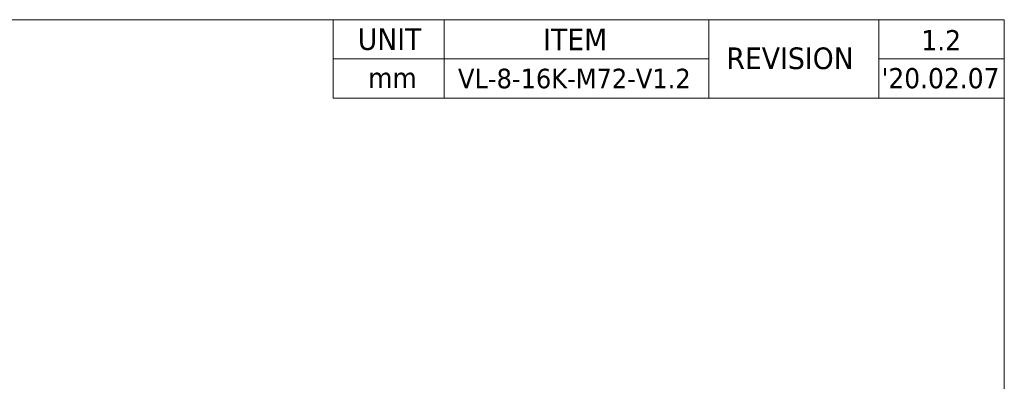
# Model space of a CAD drawing. Header units: millimetres. Extents: x 43 to 2527, y 45 to 1953.
# Tile 26 of 26: x 337 to 478, y 298 to 350. Entities that reach past the tile are written whole.
import ezdxf

# ---------------------------------------------------------------- set-up
doc = ezdxf.new("R2010")
doc.units = ezdxf.units.MM
doc.layers.add('dim', color=3, linetype='Continuous', lineweight=13)
doc.styles.add('VER', font='verdana.ttf', dxfattribs={"width": 0.9})

msp = doc.modelspace()

# ---------------------------------------------------------------- linework, layer by layer
at = {"layer": 'dim', "color": 7}
for p, q in [((478.02, 349.74), (43.02, 349.74)), ((478.02, 44.74), (478.02, 349.74))]:
    msp.add_line(p, q, dxfattribs=at)
at = {"layer": 'dim', "color": 7, "linetype": 'Continuous'}
for p, q in [((381.73, 338.5), (381.73, 349.74)), ((397.67, 338.5), (397.67, 349.74)), ((435.62, 338.5), (435.62, 349.74)), ((460.01, 338.5), (460.01, 349.74)), ((435.62, 344.12), (381.73, 344.12)), ((478.02, 344.12), (460.01, 344.12)), ((478.02, 338.5), (381.73, 338.5))]:
    msp.add_line(p, q, dxfattribs=at)

# ---------------------------------------------------------------- texts
at = {"layer": 'dim', "color": 7, "linetype": 'Continuous', "style": 'VER', "width": 0.9}
for s, height, p in [('UNIT', 3.1, (385.26, 345.41)), ('ITEM', 3.1, (411.85, 345.37)), ('1.2', 2.9, (466.12, 345.35)), ('REVISION', 3.1, (438.15, 342.66)), ('mm', 2.9, (386.76, 339.96)), ('VL-8-16K-M72-V1.2', 2.8, (399.64, 339.91)), ("'20.02.07", 2.9, (460.4, 339.91))]:
    msp.add_text(s, height=height, dxfattribs=at).set_placement(p)

doc.saveas('drawing.dxf')
